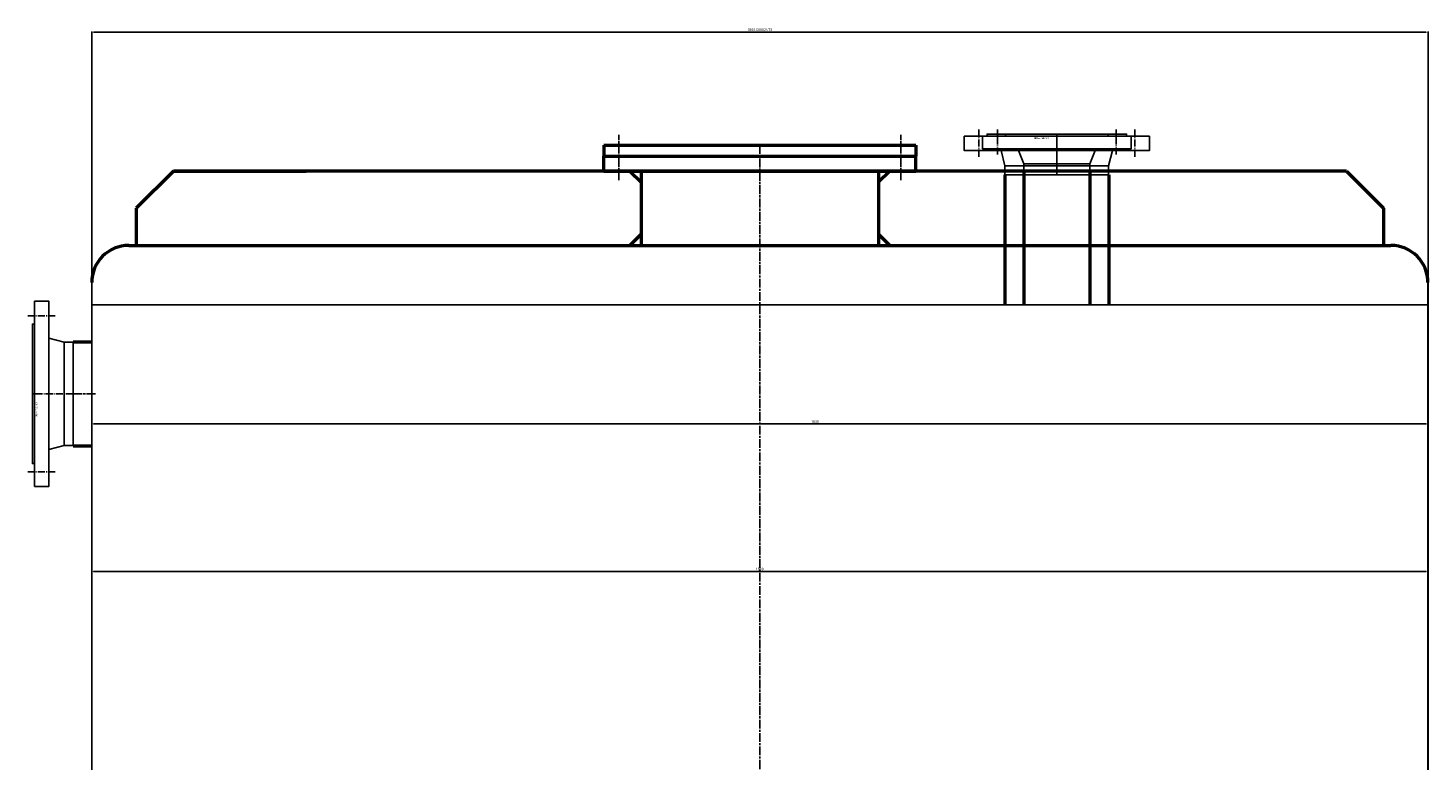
# Model space of a CAD drawing. Header units: millimetres. Extents: x 0 to 4209, y 0 to 2255.
# Tile 2 of 3: x 65 to 1950, y 1225 to 2213. Entities that reach past the tile are written whole.
import ezdxf

# ---------------------------------------------------------------- set-up
doc = ezdxf.new("R2010")
doc.units = ezdxf.units.MM
for name, pattern in [('AM_ISO02W050', [7.5, 6, -1.5]), ('AM_ISO08W050', [18, 12, -1.5, 3, -1.5]), ('GEN7', [13.75, 9.75, -1.5, 1, -1.5])]:
    doc.linetypes.add(name, pattern=pattern)
for name, color, linetype in [('__SCHRAUZZ-0', 7, 'Continuous'), ('__SCHRAUZZ-6', 2, 'Continuous'), ('__SCHRAUZZ-7', 4, 'GEN7')]:
    doc.layers.add(name, color=color, linetype=linetype)
for name, color, linetype, lineweight in [('AM_0', 7, 'Continuous', 50), ('AM_3', 6, 'AM_ISO02W050', 25), ('AM_5', 3, 'Continuous', 25), ('AM_7', 4, 'AM_ISO08W050', 25)]:
    doc.layers.add(name, color=color, linetype=linetype, lineweight=lineweight)
doc.styles.get("Standard").update_dxf_attribs({"font": 'ISOCP.SHX'})
doc.dimstyles.new('AM_ISO$0', dxfattribs={"dimtxt": 3.5, "dimasz": 2.5, "dimexe": 1, "dimexo": 1, "dimgap": 1.5, "dimtad": 1, "dimdsep": 46, "dimtxsty": 'Standard', "dimcen": 0, "dimclrd": 256, "dimclre": 256, "dimclrt": 2, "dimadec": 0, "dimazin": 2, "dimtp": 0.1, "dimtm": 0.1, "dimtfac": 0.71, "dimtdec": 3, "dimtmove": 0, "dimatfit": 3, "dimfxl": 0, "dimlwd": -1, "dimlwe": -1, "dimarcsym": 0})

# ---------------------------------------------------------------- blocks, each defined once
blk = doc.blocks.new('2633_125V')
at = {"layer": '__SCHRAUZZ-0'}
for p, q in [((-75, 22), (-69.8, 43)), ((75, 22), (69.8, 43))]:
    blk.add_line(p, q, dxfattribs=at)
for points in [[(0, 55), (-69.8, 55), (-69.8, 43)], [(-69.8, 43), (0, 43)], [(0, 55), (69.8, 55), (69.8, 43)], [(69.8, 43), (0, 43)], [(0, 22), (-125, 22), (-125, 3)], [(0, 22), (125, 22), (125, 3)], [(-125, 3), (0, 3)], [(-94, 3), (0, 3)], [(0, 0), (-94, 0), (-94, 3)], [(125, 3), (0, 3)], [(94, 3), (0, 3)], [(0, 0), (94, 0), (94, 3)]]:
    blk.add_lwpolyline(points, dxfattribs=at)
at = {"layer": '__SCHRAUZZ-7'}
for p, q in [((0, 55), (0, 0)), ((-105, 30.7), (-105, -5.9)), ((105, 30.7), (105, -5.9))]:
    blk.add_line(p, q, dxfattribs=at)
at = {"layer": '__SCHRAUZZ-6'}
blk.add_text('DN125 PN16', height=2.5, dxfattribs=at).set_placement((11.2, 4.4))
blk = doc.blocks.new('2633_80v')
at = {"layer": '__SCHRAUZZ-0'}
for p, q in [((-52.5, 20), (-44.5, 40)), ((52.5, 20), (44.5, 40))]:
    blk.add_line(p, q, dxfattribs=at)
for points in [[(-44.5, 40), (-44.5, 50), (44.5, 50), (44.5, 40)], [(44.5, 40), (-44.5, 40)], [(-100, 3), (-100, 20), (100, 20), (100, 3)], [(-100, 3), (0, 3)], [(-69, 3), (-69, 0), (69, 0), (69, 3)], [(-69, 3), (0, 3)], [(100, 3), (0, 3)], [(69, 3), (0, 3)]]:
    blk.add_lwpolyline(points, dxfattribs=at)
at = {"layer": '__SCHRAUZZ-7'}
for p, q in [((0, 50), (0, 0)), ((-80, 27.7), (-80, -5.9)), ((80, 27.7), (80, -5.9))]:
    blk.add_line(p, q, dxfattribs=at)
at = {"layer": '__SCHRAUZZ-6'}
blk.add_text('DN80 PN16', height=2.5, dxfattribs=at).set_placement((11.2, 4.4))
blk = doc.blocks.new('*D5')
at = {"layer": 'AM_5'}
for p, q in [((150.4, 1839), (150.4, 1678.4)), ((1950.4, 1839), (1950.4, 1678.4)), ((152.9, 1679.4), (1947.9, 1679.4))]:
    blk.add_line(p, q, dxfattribs=at)
for points in [[(152.9, 1679.8), (152.9, 1679), (150.4, 1679.4)], [(1947.9, 1679.8), (1947.9, 1679), (1950.4, 1679.4)]]:
    blk.add_solid(points, dxfattribs=at)
at = {"layer": 'Defpoints', "color": 0}
for p in [(150.4, 1840), (1950.4, 1840), (1950.4, 1679.4)]:
    blk.add_point(p, dxfattribs=at)
at = {"layer": 'AM_5', "color": 2, "insert": (1124.8, 1682.6), "char_height": 3.5, "attachment_point": 5}
blk.add_mtext('1800', dxfattribs=at)
blk = doc.blocks.new('*D8')
at = {"layer": 'AM_5'}
for p, q in [((150.4, 1788.9), (150.4, 1479.8)), ((1950.4, 1788.9), (1950.4, 1479.8)), ((152.9, 1480.8), (1947.9, 1480.8))]:
    blk.add_line(p, q, dxfattribs=at)
for points in [[(152.9, 1481.3), (152.9, 1480.4), (150.4, 1480.8)], [(1947.9, 1481.3), (1947.9, 1480.4), (1950.4, 1480.8)]]:
    blk.add_solid(points, dxfattribs=at)
at = {"layer": 'Defpoints', "color": 0}
for p in [(150.4, 1789.9), (1950.4, 1789.9), (1950.4, 1480.8)]:
    blk.add_point(p, dxfattribs=at)
at = {"layer": 'AM_5', "color": 2, "insert": (1050.4, 1484.1), "char_height": 3.5, "attachment_point": 5}
blk.add_mtext('1800', dxfattribs=at)
blk = doc.blocks.new('*D9')
at = {"layer": 'AM_5'}
for p, q in [((150.4, 1841), (150.4, 2208.2)), ((152.9, 2207.2), (1947.9, 2207.2)), ((1950.4, 21), (1950.4, 2208.2))]:
    blk.add_line(p, q, dxfattribs=at)
for points in [[(152.9, 2207.7), (152.9, 2206.8), (150.4, 2207.2)], [(1947.9, 2207.7), (1947.9, 2206.8), (1950.4, 2207.2)]]:
    blk.add_solid(points, dxfattribs=at)
at = {"layer": 'Defpoints', "color": 0}
for p in [(1950.4, 2207.2), (150.4, 1840), (1950.4, 20)]:
    blk.add_point(p, dxfattribs=at)
at = {"layer": 'AM_5', "color": 2, "insert": (1050.4, 2210.5), "char_height": 3.5, "attachment_point": 5}
blk.add_mtext('1800.00002473', dxfattribs=at)

msp = doc.modelspace()

# ---------------------------------------------------------------- linework, layer by layer
for p, q in [((150.37143497, 1870.00008963), (150.37146011, 20.00008963)), ((1950.37146011, 20.00008963), (1950.37143497, 1870.00008963)), ((1950.37143538, 1840.00008963), (150.37143538, 1840.00008963))]:
    msp.add_line(p, q)
at = {"layer": 'AM_0'}
for p, q in [((840.37144836, 2020.0000913), (840.37144851, 2040.0000913)), ((840.37144851, 2040.0000913), (1260.37144851, 2040.00008795)), ((840.37144851, 2040.0000913), (1260.37144851, 2040.00008795)), ((840.37144863, 2055.0000913), (1260.37144863, 2055.00008795)), ((1260.37144836, 2020.00008795), (1260.37144851, 2040.00008795)), ((260.37143497, 2020.00008963), (210.37143497, 1970.00008963)), ((260.37143495, 2020.00008963), (439.04870325, 2020.0028961)), ((1840.37144915, 2020.00008963), (260.37143495, 2020.00008963)), ((840.37144836, 2020.0000913), (1260.37144836, 2020.00008795)), ((875.37144833, 2020.00008963), (890.37144833, 2005.00008963)), ((890.37146212, 2020.0000909), (890.37146087, 1920.00008963)), ((1210.3714349, 2020.00008835), (1210.37143614, 1920.00008963)), ((1225.37144833, 2020.00008963), (1210.37144833, 2005.00008963)), ((1405.92145149, 2020.00008963), (1405.92145149, 1840.00008963)), ((1494.82145149, 2020.00008963), (1494.82145149, 1840.00008963)), ((1840.37144915, 2020.00008963), (1890.37146094, 1970.00007623)), ((1380.52145149, 2015.00008963), (1380.52145149, 1840.00008963)), ((1520.22145149, 2015.00008963), (1520.22145149, 1840.00008963)), ((210.37143497, 1970.00008963), (210.37143497, 1920.00008963)), ((1890.37146094, 1970.00007623), (1890.37146015, 1920.00007623)), ((875.37144833, 1920.00008963), (890.37144833, 1935.00008963)), ((1225.37144833, 1920.00008963), (1210.37144833, 1935.00008963)), ((200.37143497, 1920.00008963), (1900.37143497, 1920.00008963)), ((125.37144756, 1789.85008963), (150.37144756, 1789.85008963)), ((125.37144756, 1650.15008963), (150.37144756, 1650.15008963))]:
    msp.add_line(p, q, dxfattribs=at)
at = {"layer": 'AM_0', "linetype": 'Continuous'}
for p, q in [((840.37144863, 2055.0000913), (840.37144851, 2040.0000913)), ((1260.37144863, 2055.00008795), (1260.37144851, 2040.00008795))]:
    msp.add_line(p, q, dxfattribs=at)
at = {"layer": 'AM_0'}
for centre, start, end in [((200.37143497, 1870.00008963), 90, 180), ((1900.37143497, 1870.00008963), 0, 90)]:
    msp.add_arc(centre, 50, start, end, dxfattribs=at)
at = {"layer": 'AM_7'}
for p, q in [((860.37144877, 2007.72675584), (860.37144845, 2068.74568847)), ((1240.37144825, 2007.72675584), (1240.37144856, 2068.74568847)), ((1050.37144863, 2055.11008963), (1050.37146011, 0.00008963))]:
    msp.add_line(p, q, dxfattribs=at)
at = {"layer": 'AM_7', "extrusion": (0, 0, -1)}
msp.add_line((155.37144756, 1720.00008963), (125.37144756, 1720.00008963), dxfattribs=at)

# ---------------------------------------------------------------- block references
at = {"layer": 'AM_0'}
for p, rotation in [((1450.37145149, 2070.00008963), 180), ((70.37144756, 1720.00008963), 270)]:
    msp.add_blockref('2633_125V', p, dxfattribs=dict(at, rotation=rotation))
at = {"layer": 'AM_3', "rotation": 180}
msp.add_blockref('2633_80v', (1450.37145149, 2070.00008963), dxfattribs=at)

# ---------------------------------------------------------------- dimensions: what is measured, and where the dimension line sits
at = {"layer": 'AM_5'}
dim = msp.add_linear_dim(base=(1950.3714601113, 2207.2474317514), p1=(150.3714353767, 1840.0000896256), p2=(1950.3714601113, 20.0000896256), angle=0.0000007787, dimstyle='AM_ISO$0', override={"dimdec": 8}, dxfattribs=at)
dim.commit()
dim.dimension.update_dxf_attribs({"geometry": '*D9', "text_midpoint": (1050.371447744, 2210.4977762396)})
dim = msp.add_linear_dim(base=(1950.37143538, 1679.39664457), p1=(150.37143538, 1840.00008963), p2=(1950.37143538, 1840.00008963), angle=0, dimstyle='AM_ISO$0', dxfattribs=at)
dim.commit()
dim.dimension.update_dxf_attribs({"geometry": '*D5', "text_midpoint": (1124.80655991, 1679.39664457), "dimtype": 160})
dim = msp.add_linear_dim(base=(1950.37143606, 1480.84064211), p1=(150.37143606, 1789.85008963), p2=(1950.37143606, 1789.85011409), angle=0, dimstyle='AM_ISO$0', dxfattribs=at)
dim.commit()
dim.dimension.update_dxf_attribs({"geometry": '*D8', "text_midpoint": (1050.37143606, 1484.09064211)})

doc.saveas('drawing.dxf')
